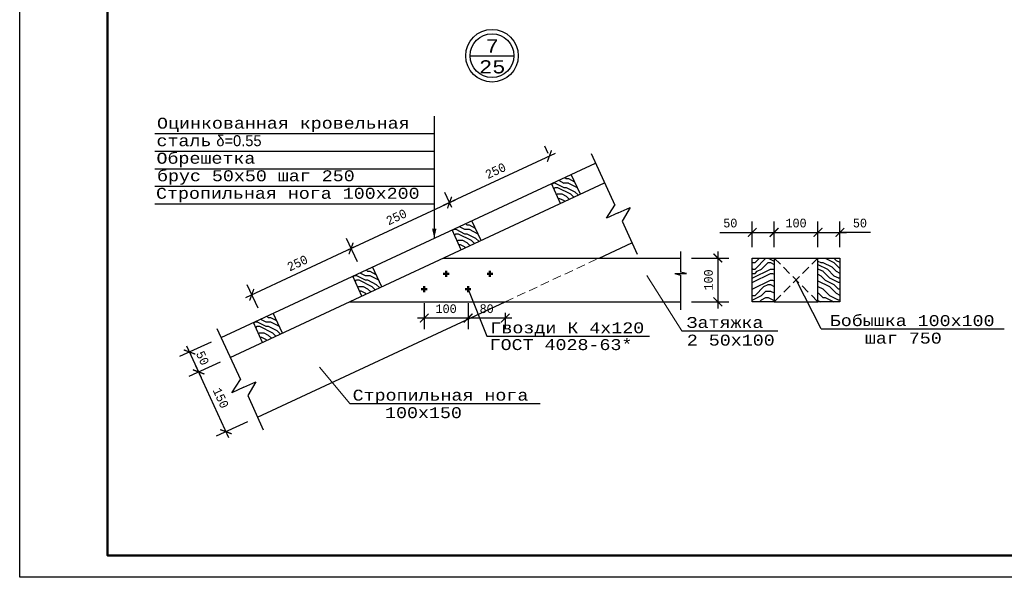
# Model space of a CAD drawing. Header units: millimetres. Extents: x -17 to 2655, y -428 to 194.
# Tile 40 of 47: x 1761 to 1985, y -103 to 25. Entities that reach past the tile are written whole.
import ezdxf
from ezdxf.enums import TextEntityAlignment as Align

# ---------------------------------------------------------------- set-up
doc = ezdxf.new("R2010")
doc.units = ezdxf.units.MM
doc.linetypes.add('ШТРИХОВАЯX2', pattern=[1.5, 1, -0.5])
for name, color, linetype, lineweight in [('затяжка', 7, 'Continuous', 30), ('обрешотка', 7, 'Continuous', 30), ('стропила', 40, 'Continuous', 30)]:
    doc.layers.add(name, color=color, linetype=linetype, lineweight=lineweight)
for name, color, linetype in [('лист а3', 7, 'Continuous'), ('РАЗМЕР', 5, 'Continuous'), ('тонкий', 251, 'Continuous')]:
    doc.layers.add(name, color=color, linetype=linetype)
doc.styles.add('simvol', font='SYMBOL.TTF')
doc.styles.get("Standard").update_dxf_attribs({"font": 'COUR.TTF', "width": 0.8, "height": 2})
doc.styles.add('style1', font='COUR.TTF')
doc.dimstyles.get("Standard").update_dxf_attribs({"dimtxt": 2, "dimasz": 2, "dimexe": 2.5, "dimexo": 2.5, "dimgap": 1, "dimtad": 1, "dimdec": 0, "dimzin": 0, "dimdsep": 46, "dimtxsty": 'Standard', "dimblk": 'ARCHTICK', "dimcen": -3, "dimdle": 1.5, "dimadec": 0, "dimazin": 0, "dimtfac": 0.75, "dimtdec": 0, "dimtofl": 0, "dimtmove": 0, "dimatfit": 3, "dimldrblk": 'ARCHTICK', "dimfxl": 0, "dimtvp": 1.5, "dimtolj": 1, "dimtzin": 0, "dimarcsym": 0})

# ---------------------------------------------------------------- blocks, each defined once
blk = doc.blocks.new('_ArchTick')
at = {"color": 0, "linetype": 'ByBlock', "const_width": 0.15}
blk.add_lwpolyline([(-0.5, -0.5), (0.5, 0.5)], dxfattribs=at)
blk = doc.blocks.new('*D273')
at = {"layer": 'Defpoints', "color": 0}
for p in [(1836.46, -27.48), (1838.95, -32.83), (1816.3, -43.39)]:
    blk.add_point(p, dxfattribs=at)
at = {"layer": 'РАЗМЕР', "color": 0, "lineweight": -2}
for p, q in [((1812.45, -38.67), (1837.82, -26.84)), ((1837.9, -30.56), (1835.4, -25.21)), ((1815.25, -41.13), (1812.75, -35.77))]:
    blk.add_line(p, q, dxfattribs=at)
at = {"layer": 'РАЗМЕР', "color": 0, "lineweight": -2, "xscale": 2, "yscale": 2, "zscale": 2}
for p, rotation in [((1836.46, -27.48), 24.99999999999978), ((1813.81, -38.04), 204.9999999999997)]:
    blk.add_blockref('_ArchTick', p, dxfattribs=dict(at, rotation=rotation))
at = {"layer": 'РАЗМЕР', "color": 0, "insert": (1824.23, -30.83), "char_height": 2, "attachment_point": 5, "rotation": 25}
blk.add_mtext('\\A1;250', dxfattribs=at)
blk = doc.blocks.new('*D274')
at = {"layer": 'Defpoints', "color": 0}
for p in [(1858.93, -17), (1860.52, -20.4), (1838.95, -32.83)]:
    blk.add_point(p, dxfattribs=at)
at = {"layer": 'РАЗМЕР', "color": 0, "lineweight": -2}
for p, q in [((1859.46, -18.13), (1857.88, -14.73)), ((1835.1, -28.11), (1860.29, -16.36)), ((1837.9, -30.56), (1835.4, -25.21))]:
    blk.add_line(p, q, dxfattribs=at)
at = {"layer": 'РАЗМЕР', "color": 0, "lineweight": -2, "xscale": 2, "yscale": 2, "zscale": 2}
for p, rotation in [((1858.93, -17), 25.00000000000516), ((1836.46, -27.48), 205.0000000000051)]:
    blk.add_blockref('_ArchTick', p, dxfattribs=dict(at, rotation=rotation))
at = {"layer": 'РАЗМЕР', "color": 0, "insert": (1846.8, -20.31), "char_height": 2, "attachment_point": 5, "rotation": 25}
blk.add_mtext('\\A1;250', dxfattribs=at)
blk = doc.blocks.new('*D271')
at = {"layer": 'Defpoints', "color": 0}
for p in [(1881.71, -6.38), (1882.52, -8.11), (1860.52, -20.4)]:
    blk.add_point(p, dxfattribs=at)
at = {"layer": 'РАЗМЕР', "color": 0, "lineweight": -2}
for p, q in [((1881.46, -5.84), (1880.65, -4.11)), ((1857.57, -17.63), (1883.07, -5.74)), ((1859.46, -18.13), (1857.88, -14.73))]:
    blk.add_line(p, q, dxfattribs=at)
at = {"layer": 'РАЗМЕР', "color": 0, "lineweight": -2, "xscale": 2, "yscale": 2, "zscale": 2}
for p, rotation in [((1881.71, -6.38), 25.00000000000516), ((1858.93, -17), 205.0000000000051)]:
    blk.add_blockref('_ArchTick', p, dxfattribs=dict(at, rotation=rotation))
at = {"layer": 'РАЗМЕР', "color": 0, "insert": (1869.42, -9.76), "char_height": 2, "attachment_point": 5, "rotation": 25}
blk.add_mtext('\\A1;250', dxfattribs=at)
blk = doc.blocks.new('*D272')
at = {"layer": 'Defpoints', "color": 0}
for p in [(1911.63, -29.66), (1911.63, -39.66), (1920.12, -39.66)]:
    blk.add_point(p, dxfattribs=at)
at = {"layer": 'РАЗМЕР', "color": 0, "lineweight": -2}
for p, q in [((1920.12, -28.16), (1920.12, -41.16)), ((1914.13, -29.66), (1922.62, -29.66)), ((1914.13, -39.66), (1922.62, -39.66))]:
    blk.add_line(p, q, dxfattribs=at)
at = {"layer": 'РАЗМЕР', "color": 0, "lineweight": -2, "xscale": 2, "yscale": 2, "zscale": 2}
for p, rotation in [((1920.12, -29.66), 90), ((1920.12, -39.66), 270)]:
    blk.add_blockref('_ArchTick', p, dxfattribs=dict(at, rotation=rotation))
at = {"layer": 'РАЗМЕР', "color": 0, "insert": (1917.99, -34.66), "char_height": 2, "attachment_point": 5, "rotation": 90}
blk.add_mtext('\\A1;100', dxfattribs=at)
blk = doc.blocks.new('*D275')
at = {"layer": 'Defpoints', "color": 0}
for p in [(1932.97, -23.81), (1927.97, -29.66), (1932.97, -29.66)]:
    blk.add_point(p, dxfattribs=at)
at = {"layer": 'РАЗМЕР', "color": 0, "lineweight": -2}
for p, q in [((1927.97, -27.16), (1927.97, -21.31)), ((1932.97, -27.16), (1932.97, -21.31)), ((1920.58, -23.81), (1927.97, -23.81)), ((1926.47, -23.81), (1934.47, -23.81))]:
    blk.add_line(p, q, dxfattribs=at)
at = {"layer": 'РАЗМЕР', "color": 0, "lineweight": -2, "xscale": 2, "yscale": 2, "zscale": 2, "rotation": 180}
blk.add_blockref('_ArchTick', (1927.97, -23.81), dxfattribs=at)
at = {"layer": 'РАЗМЕР', "color": 0, "lineweight": -2, "xscale": 2, "yscale": 2, "zscale": 2}
blk.add_blockref('_ArchTick', (1932.97, -23.81), dxfattribs=at)
at = {"layer": 'РАЗМЕР', "color": 0, "insert": (1922.97, -21.69), "char_height": 2, "attachment_point": 5}
blk.add_mtext('\\A1;50', dxfattribs=at)
blk = doc.blocks.new('*D276')
at = {"layer": 'Defpoints', "color": 0}
for p in [(1942.97, -23.81), (1932.97, -29.66), (1942.97, -29.66)]:
    blk.add_point(p, dxfattribs=at)
at = {"layer": 'РАЗМЕР', "color": 0, "lineweight": -2}
for p, q in [((1932.97, -27.16), (1932.97, -21.31)), ((1942.97, -27.16), (1942.97, -21.31)), ((1931.47, -23.81), (1944.47, -23.81))]:
    blk.add_line(p, q, dxfattribs=at)
at = {"layer": 'РАЗМЕР', "color": 0, "lineweight": -2, "xscale": 2, "yscale": 2, "zscale": 2, "rotation": 180}
blk.add_blockref('_ArchTick', (1932.97, -23.81), dxfattribs=at)
at = {"layer": 'РАЗМЕР', "color": 0, "lineweight": -2, "xscale": 2, "yscale": 2, "zscale": 2}
blk.add_blockref('_ArchTick', (1942.97, -23.81), dxfattribs=at)
at = {"layer": 'РАЗМЕР', "color": 0, "insert": (1937.97, -21.69), "char_height": 2, "attachment_point": 5}
blk.add_mtext('\\A1;100', dxfattribs=at)
blk = doc.blocks.new('*D277')
at = {"layer": 'Defpoints', "color": 0}
for p in [(1947.97, -23.81), (1942.97, -29.66), (1947.97, -29.66)]:
    blk.add_point(p, dxfattribs=at)
at = {"layer": 'РАЗМЕР', "color": 0, "lineweight": -2}
for p, q in [((1942.97, -27.16), (1942.97, -21.31)), ((1947.97, -27.16), (1947.97, -21.31)), ((1941.47, -23.81), (1949.47, -23.81)), ((1954.93, -23.81), (1947.97, -23.81))]:
    blk.add_line(p, q, dxfattribs=at)
at = {"layer": 'РАЗМЕР', "color": 0, "lineweight": -2, "xscale": 2, "yscale": 2, "zscale": 2, "rotation": 180}
blk.add_blockref('_ArchTick', (1942.97, -23.81), dxfattribs=at)
at = {"layer": 'РАЗМЕР', "color": 0, "lineweight": -2, "xscale": 2, "yscale": 2, "zscale": 2}
blk.add_blockref('_ArchTick', (1947.97, -23.81), dxfattribs=at)
at = {"layer": 'РАЗМЕР', "color": 0, "insert": (1952.54, -21.69), "char_height": 2, "attachment_point": 5}
blk.add_mtext('\\A1;50', dxfattribs=at)
blk = doc.blocks.new('*D278')
at = {"layer": 'Defpoints', "color": 0}
for p in [(1808.91, -52.36), (1801.7, -55.65), (1815.15, -66)]:
    blk.add_point(p, dxfattribs=at)
at = {"layer": 'РАЗМЕР', "color": 0, "lineweight": -2}
for p, q in [((1806.64, -53.4), (1799.42, -56.69)), ((1808.56, -70.66), (1801.07, -54.29)), ((1812.87, -67.04), (1805.66, -70.34))]:
    blk.add_line(p, q, dxfattribs=at)
at = {"layer": 'РАЗМЕР', "color": 0, "lineweight": -2, "xscale": 2, "yscale": 2, "zscale": 2}
for p, rotation in [((1801.7, -55.65), 114.5606841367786), ((1807.93, -69.3), 294.5606841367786)]:
    blk.add_blockref('_ArchTick', p, dxfattribs=dict(at, rotation=rotation))
at = {"layer": 'РАЗМЕР', "color": 0, "insert": (1806.75, -61.59), "char_height": 2, "attachment_point": 5, "rotation": 294.5607}
blk.add_mtext('\\A1;150', dxfattribs=at)
blk = doc.blocks.new('*D279')
at = {"layer": 'Defpoints', "color": 0}
for p in [(1806.82, -47.81), (1799.62, -51.11), (1808.91, -52.36)]:
    blk.add_point(p, dxfattribs=at)
at = {"layer": 'РАЗМЕР', "color": 0, "lineweight": -2}
for p, q in [((1804.55, -48.85), (1797.34, -52.15)), ((1802.32, -57.02), (1798.99, -49.75)), ((1806.64, -53.4), (1799.42, -56.7))]:
    blk.add_line(p, q, dxfattribs=at)
at = {"layer": 'РАЗМЕР', "color": 0, "lineweight": -2, "xscale": 2, "yscale": 2, "zscale": 2}
for p, rotation in [((1799.62, -51.11), 114.586484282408), ((1801.7, -55.66), 294.586484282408)]:
    blk.add_blockref('_ArchTick', p, dxfattribs=dict(at, rotation=rotation))
at = {"layer": 'РАЗМЕР', "color": 0, "insert": (1802.59, -52.5), "char_height": 2, "attachment_point": 5, "rotation": 294.5865}
blk.add_mtext('\\A1;50', dxfattribs=at)
blk = doc.blocks.new('*D280')
at = {"layer": 'Defpoints', "color": 0}
for p in [(1863.15, -37.43), (1871.63, -39.66), (1863.15, -43.36)]:
    blk.add_point(p, dxfattribs=at)
at = {"layer": 'РАЗМЕР', "color": 0, "lineweight": -2}
for p, q in [((1863.15, -39.93), (1863.15, -45.86)), ((1871.63, -42.16), (1871.63, -45.86)), ((1873.13, -43.36), (1861.65, -43.36))]:
    blk.add_line(p, q, dxfattribs=at)
at = {"layer": 'РАЗМЕР', "color": 0, "lineweight": -2, "xscale": 2, "yscale": 2, "zscale": 2, "rotation": 180}
blk.add_blockref('_ArchTick', (1863.15, -43.36), dxfattribs=at)
at = {"layer": 'РАЗМЕР', "color": 0, "lineweight": -2, "xscale": 2, "yscale": 2, "zscale": 2}
blk.add_blockref('_ArchTick', (1871.63, -43.36), dxfattribs=at)
at = {"layer": 'РАЗМЕР', "color": 0, "insert": (1867.39, -41.24), "char_height": 2, "attachment_point": 5}
blk.add_mtext('\\A1;80', dxfattribs=at)
blk = doc.blocks.new('*D281')
at = {"layer": 'Defpoints', "color": 0}
for p in [(1853.15, -37.43), (1863.15, -37.43), (1853.15, -43.36)]:
    blk.add_point(p, dxfattribs=at)
at = {"layer": 'РАЗМЕР', "color": 0, "lineweight": -2}
for p, q in [((1853.15, -39.93), (1853.15, -45.86)), ((1863.15, -39.93), (1863.15, -45.86)), ((1864.65, -43.36), (1851.65, -43.36))]:
    blk.add_line(p, q, dxfattribs=at)
at = {"layer": 'РАЗМЕР', "color": 0, "lineweight": -2, "xscale": 2, "yscale": 2, "zscale": 2, "rotation": 180}
blk.add_blockref('_ArchTick', (1853.15, -43.36), dxfattribs=at)
at = {"layer": 'РАЗМЕР', "color": 0, "lineweight": -2, "xscale": 2, "yscale": 2, "zscale": 2}
blk.add_blockref('_ArchTick', (1863.15, -43.36), dxfattribs=at)
at = {"layer": 'РАЗМЕР', "color": 0, "insert": (1858.15, -41.24), "char_height": 2, "attachment_point": 5}
blk.add_mtext('\\A1;100', dxfattribs=at)

msp = doc.modelspace()

# ---------------------------------------------------------------- hatches: boundary and pattern name
at = {"layer": 'тонкий'}
h = msp.add_hatch(dxfattribs=at)
h.set_pattern_fill('ENDGRAIN', color=256, scale=10, style=0, pattern_type=2)
h.set_pattern_definition([(0, (-1180.477, -1611.046), (10, 10), [0.5, -9.5]), (0, (-1187.477, -1610.046), (10, 10), [1, -9]), (0, (-1180.977, -1609.546), (10, 10), [0.5, -9.5]), (0, (-1186.977, -1608.546), (10, 10), [0.5, -9.5]), (0, (-1180.977, -1608.046), (10, 10), [0.5, -9.5]), (0, (-1186.477, -1607.546), (10, 10), [0.5, -9.5]), (0, (-1180.977, -1607.046), (10, 10), [0.5, -9.5]), (0, (-1186.477, -1606.046), (10, 10), [0.5, -5.5, 0.5, -3.5]), (0, (-1186.477, -1605.046), (10, 10), [1, -5, 0.5, -3.5]), (0, (-1186.977, -1603.546), (10, 10), [0.5, -1.5, 0.5, -4, 0.5, -3]), (0, (-1187.477, -1602.546), (10, 10), [0.5, -2, 1, -6.5]), (0, (-1180.977, -1602.046), (10, 10), [0.5, -9.5]), (0, (-1187.477, -1601.546), (10, 10), [0.5, -2.5, 0.5, -6.5]), (45, (-1188.477, -1611.0465), (1e-15, 10), [1.41421, -12.727926]), (45, (-1179.977, -1611.0465), (1e-15, 10), [2.828427, -11.31371]), (45, (-1179.977, -1606.0465), (1e-15, 10), [0.7071, -13.435036]), (45, (-1188.477, -1605.0465), (1e-15, 10), [2.12132, -12.020816]), (45, (-1179.977, -1605.0465), (1e-15, 10), [3.535534, -10.606602]), (45, (-1179.977, -1603.5465), (1e-15, 10), [2.12132, -12.020816]), (315, (-1181.977, -1602.5465), (10, -2e-15), [0.7071, -13.435036]), (315, (-1185.477, -1610.5465), (10, -2e-15), [1.41421, -12.727926]), (315, (-1184.977, -1606.5465), (10, -2e-15), [1.41421, -12.727926]), (315, (-1181.977, -1608.5465), (10, -2e-15), [1.41421, -12.727926]), (315, (-1182.477, -1604.5465), (10, -2e-15), [1.41421, -12.727926]), (315, (-1181.977, -1603.5465), (10, -2e-15), [2.12132, -12.020816]), (315, (-1184.477, -1609.5465), (10, -2e-15), [2.12132, -12.020816]), (315, (-1182.977, -1609.0465), (10, -2e-15), [2.12132, -12.020816]), (315, (-1184.477, -1605.5465), (10, -2e-15), [2.12132, -12.020816]), (315, (-1183.477, -1605.0465), (10, -2e-15), [2.12132, -12.020816]), (26.56505, (-1187.977, -1609.0465), (10, 4e-09), [1.118034, -21.242646]), (26.56505, (-1180.477, -1609.5465), (10, 4e-09), [4.472136, -17.888544]), (26.56505, (-1180.477, -1608.0465), (10, 4e-09), [4.472136, -17.888544]), (26.56505, (-1180.477, -1607.0465), (10, 4e-09), [4.47214, -6.7, 2.2361, -8.95244]), (26.56505, (-1179.477, -1605.5465), (10, 4e-09), [1.118034, -21.242646]), (26.56505, (-1188.477, -1602.0465), (10, 4e-09), [1.118034, -21.242646]), (26.56505, (-1180.477, -1602.0465), (10, 4e-09), [2.236068, -20.124612]), (333.43495, (-1182.977, -1611.0465), (10, -4e-09), [2.236068, -20.124612]), (333.43495, (-1186.477, -1608.5465), (10, -4e-09), [2.236068, -20.124612]), (333.43495, (-1186.477, -1610.0465), (10, -4e-09), [1.118034, -21.242612]), (333.43495, (-1185.977, -1607.5465), (10, -4e-09), [3.354102, -19.006578]), (333.43495, (-1183.977, -1607.5465), (10, -4e-09), [2.236068, -20.124612]), (333.43495, (-1182.977, -1607.0465), (10, -4e-09), [2.236068, -20.124612]), (333.43495, (-1185.977, -1606.0465), (10, -4e-09), [1.118034, -21.242612]), (333.43495, (-1185.477, -1605.0465), (10, -4e-09), [1.118034, -21.242612]), (333.43495, (-1181.477, -1603.0465), (10, -4e-09), [1.118034, -21.242612]), (333.43495, (-1181.977, -1606.5465), (10, -4e-09), [1.118034, -21.242612]), (333.43495, (-1186.477, -1603.5465), (10, -4e-09), [3.354102, -19.006578]), (333.43495, (-1186.977, -1602.5465), (10, -4e-09), [2.236068, -20.124612]), (333.43495, (-1181.477, -1605.5465), (10, -4e-09), [1.118, -10.062, 1.118, -10.06268]), (333.43495, (-1184.477, -1603.5465), (10, -4e-09), [2.236068, -20.124612]), (333.43495, (-1183.977, -1602.5465), (10, -4e-09), [2.236068, -20.124612]), (333.43495, (-1186.977, -1601.5465), (10, -4e-09), [2.236068, -20.124612]), (333.43495, (-1183.977, -1601.5465), (10, -4e-09), [2.236068, -20.124612])])
h.paths.add_polyline_path([(1886.6772, -10.5764), (1882.1457, -12.6895), (1884.2588, -17.221), (1888.7903, -15.1079)])
h = msp.add_hatch(dxfattribs=at)
h.set_pattern_fill('ENDGRAIN', color=256, scale=10, style=0, pattern_type=2)
h.set_pattern_definition([(0, (-1203.135, -1621.612), (10, 10), [0.5, -9.5]), (0, (-1210.135, -1620.612), (10, 10), [1, -9]), (0, (-1203.635, -1620.112), (10, 10), [0.5, -9.5]), (0, (-1209.635, -1619.112), (10, 10), [0.5, -9.5]), (0, (-1203.635, -1618.612), (10, 10), [0.5, -9.5]), (0, (-1209.135, -1618.112), (10, 10), [0.5, -9.5]), (0, (-1203.635, -1617.612), (10, 10), [0.5, -9.5]), (0, (-1209.135, -1616.612), (10, 10), [0.5, -5.5, 0.5, -3.5]), (0, (-1209.135, -1615.612), (10, 10), [1, -5, 0.5, -3.5]), (0, (-1209.635, -1614.112), (10, 10), [0.5, -1.5, 0.5, -4, 0.5, -3]), (0, (-1210.135, -1613.112), (10, 10), [0.5, -2, 1, -6.5]), (0, (-1203.635, -1612.612), (10, 10), [0.5, -9.5]), (0, (-1210.135, -1612.112), (10, 10), [0.5, -2.5, 0.5, -6.5]), (45, (-1211.1346, -1621.612), (1e-15, 10), [1.41421, -12.727926]), (45, (-1202.6346, -1621.612), (1e-15, 10), [2.828427, -11.31371]), (45, (-1202.6346, -1616.612), (1e-15, 10), [0.7071, -13.435036]), (45, (-1211.1346, -1615.612), (1e-15, 10), [2.12132, -12.020816]), (45, (-1202.6346, -1615.612), (1e-15, 10), [3.535534, -10.606602]), (45, (-1202.6346, -1614.112), (1e-15, 10), [2.12132, -12.020816]), (315, (-1204.6346, -1613.112), (10, -2e-15), [0.7071, -13.435036]), (315, (-1208.1346, -1621.112), (10, -2e-15), [1.41421, -12.727926]), (315, (-1207.6346, -1617.112), (10, -2e-15), [1.41421, -12.727926]), (315, (-1204.6346, -1619.112), (10, -2e-15), [1.41421, -12.727926]), (315, (-1205.1346, -1615.112), (10, -2e-15), [1.41421, -12.727926]), (315, (-1204.6346, -1614.112), (10, -2e-15), [2.12132, -12.020816]), (315, (-1207.1346, -1620.112), (10, -2e-15), [2.12132, -12.020816]), (315, (-1205.6346, -1619.612), (10, -2e-15), [2.12132, -12.020816]), (315, (-1207.1346, -1616.112), (10, -2e-15), [2.12132, -12.020816]), (315, (-1206.1346, -1615.612), (10, -2e-15), [2.12132, -12.020816]), (26.56505, (-1210.6346, -1619.612), (10, 4e-09), [1.118034, -21.242646]), (26.56505, (-1203.1346, -1620.112), (10, 4e-09), [4.472136, -17.888544]), (26.56505, (-1203.1346, -1618.612), (10, 4e-09), [4.472136, -17.888544]), (26.56505, (-1203.1346, -1617.612), (10, 4e-09), [4.47214, -6.7, 2.2361, -8.95244]), (26.56505, (-1202.1346, -1616.112), (10, 4e-09), [1.118034, -21.242646]), (26.56505, (-1211.1346, -1612.612), (10, 4e-09), [1.118034, -21.242646]), (26.56505, (-1203.1346, -1612.612), (10, 4e-09), [2.236068, -20.124612]), (333.43495, (-1205.6346, -1621.612), (10, -4e-09), [2.236068, -20.124612]), (333.43495, (-1209.1346, -1619.112), (10, -4e-09), [2.236068, -20.124612]), (333.43495, (-1209.1346, -1620.612), (10, -4e-09), [1.118034, -21.242612]), (333.43495, (-1208.6346, -1618.112), (10, -4e-09), [3.354102, -19.006578]), (333.43495, (-1206.6346, -1618.112), (10, -4e-09), [2.236068, -20.124612]), (333.43495, (-1205.6346, -1617.612), (10, -4e-09), [2.236068, -20.124612]), (333.43495, (-1208.6346, -1616.612), (10, -4e-09), [1.118034, -21.242612]), (333.43495, (-1208.1346, -1615.612), (10, -4e-09), [1.118034, -21.242612]), (333.43495, (-1204.1346, -1613.612), (10, -4e-09), [1.118034, -21.242612]), (333.43495, (-1204.6346, -1617.112), (10, -4e-09), [1.118034, -21.242612]), (333.43495, (-1209.1346, -1614.112), (10, -4e-09), [3.354102, -19.006578]), (333.43495, (-1209.6346, -1613.112), (10, -4e-09), [2.236068, -20.124612]), (333.43495, (-1204.1346, -1616.112), (10, -4e-09), [1.118, -10.062, 1.118, -10.06268]), (333.43495, (-1207.1346, -1614.112), (10, -4e-09), [2.236068, -20.124612]), (333.43495, (-1206.6346, -1613.112), (10, -4e-09), [2.236068, -20.124612]), (333.43495, (-1209.6346, -1612.112), (10, -4e-09), [2.236068, -20.124612]), (333.43495, (-1206.6346, -1612.112), (10, -4e-09), [2.236068, -20.124612])])
h.paths.add_polyline_path([(1864.0195, -21.1419), (1859.488, -23.255), (1861.6011, -27.7865), (1866.1326, -25.6734)])
h = msp.add_hatch(dxfattribs=at)
h.set_pattern_fill('ENDGRAIN', color=256, scale=10, style=0, pattern_type=2)
h.set_pattern_definition([(0, (-1341.898, -1638.199), (10, 10), [0.5, -9.5]), (0, (-1348.898, -1637.199), (10, 10), [1, -9]), (0, (-1342.398, -1636.699), (10, 10), [0.5, -9.5]), (0, (-1348.398, -1635.699), (10, 10), [0.5, -9.5]), (0, (-1342.398, -1635.199), (10, 10), [0.5, -9.5]), (0, (-1347.898, -1634.699), (10, 10), [0.5, -9.5]), (0, (-1342.398, -1634.199), (10, 10), [0.5, -9.5]), (0, (-1347.898, -1633.199), (10, 10), [0.5, -5.5, 0.5, -3.5]), (0, (-1347.898, -1632.199), (10, 10), [1, -5, 0.5, -3.5]), (0, (-1348.398, -1630.699), (10, 10), [0.5, -1.5, 0.5, -4, 0.5, -3]), (0, (-1348.898, -1629.699), (10, 10), [0.5, -2, 1, -6.5]), (0, (-1342.398, -1629.199), (10, 10), [0.5, -9.5]), (0, (-1348.898, -1628.699), (10, 10), [0.5, -2.5, 0.5, -6.5]), (45, (-1349.8985, -1638.199), (1e-15, 10), [1.41421, -12.727926]), (45, (-1341.3985, -1638.199), (1e-15, 10), [2.828427, -11.313709]), (45, (-1341.3985, -1633.199), (1e-15, 10), [0.7071, -13.435036]), (45, (-1349.8985, -1632.199), (1e-15, 10), [2.12132, -12.020816]), (45, (-1341.3985, -1632.199), (1e-15, 10), [3.535534, -10.606602]), (45, (-1341.3985, -1630.699), (1e-15, 10), [2.12132, -12.020816]), (315, (-1343.3985, -1629.699), (10, -2e-15), [0.7071, -13.435036]), (315, (-1346.8985, -1637.699), (10, -2e-15), [1.41421, -12.727926]), (315, (-1346.3985, -1633.699), (10, -2e-15), [1.41421, -12.727926]), (315, (-1343.3985, -1635.699), (10, -2e-15), [1.41421, -12.727926]), (315, (-1343.8985, -1631.699), (10, -2e-15), [1.41421, -12.727926]), (315, (-1343.3985, -1630.699), (10, -2e-15), [2.12132, -12.020816]), (315, (-1345.8985, -1636.699), (10, -2e-15), [2.12132, -12.020816]), (315, (-1344.3985, -1636.199), (10, -2e-15), [2.12132, -12.020816]), (315, (-1345.8985, -1632.699), (10, -2e-15), [2.12132, -12.020816]), (315, (-1344.8985, -1632.199), (10, -2e-15), [2.12132, -12.020816]), (26.56505, (-1349.3985, -1636.199), (10, 4e-09), [1.118034, -21.242646]), (26.56505, (-1341.8985, -1636.699), (10, 4e-09), [4.472136, -17.888544]), (26.56505, (-1341.8985, -1635.199), (10, 4e-09), [4.472136, -17.888544]), (26.56505, (-1341.8985, -1634.199), (10, 4e-09), [4.47214, -6.7, 2.2361, -8.95244]), (26.56505, (-1340.8985, -1632.699), (10, 4e-09), [1.118034, -21.242646]), (26.56505, (-1349.8985, -1629.199), (10, 4e-09), [1.118034, -21.242646]), (26.56505, (-1341.8985, -1629.199), (10, 4e-09), [2.236068, -20.124612]), (333.43495, (-1344.3985, -1638.199), (10, -4e-09), [2.236068, -20.124612]), (333.43495, (-1347.8985, -1635.699), (10, -4e-09), [2.236068, -20.124612]), (333.43495, (-1347.8985, -1637.199), (10, -4e-09), [1.118034, -21.242612]), (333.43495, (-1347.3985, -1634.699), (10, -4e-09), [3.354102, -19.006578]), (333.43495, (-1345.3985, -1634.699), (10, -4e-09), [2.236068, -20.124612]), (333.43495, (-1344.3985, -1634.199), (10, -4e-09), [2.236068, -20.124612]), (333.43495, (-1347.3985, -1633.199), (10, -4e-09), [1.118034, -21.242612]), (333.43495, (-1346.8985, -1632.199), (10, -4e-09), [1.118034, -21.242612]), (333.43495, (-1342.8985, -1630.199), (10, -4e-09), [1.118034, -21.242612]), (333.43495, (-1343.3985, -1633.699), (10, -4e-09), [1.118034, -21.242612]), (333.43495, (-1347.8985, -1630.699), (10, -4e-09), [3.354102, -19.006578]), (333.43495, (-1348.3985, -1629.699), (10, -4e-09), [2.236068, -20.124612]), (333.43495, (-1342.8985, -1632.699), (10, -4e-09), [1.118, -10.062, 1.118, -10.06268]), (333.43495, (-1345.8985, -1630.699), (10, -4e-09), [2.236068, -20.124612]), (333.43495, (-1345.3985, -1629.699), (10, -4e-09), [2.236068, -20.124612]), (333.43495, (-1348.3985, -1628.699), (10, -4e-09), [2.236068, -20.124612]), (333.43495, (-1345.3985, -1628.699), (10, -4e-09), [2.236068, -20.124612])])
h.paths.add_polyline_path([(1932.9714, -29.6615), (1927.9714, -29.6615), (1927.9714, -39.6615), (1932.9714, -39.6615)])
h.paths.add_polyline_path([(1942.9714, -29.6615), (1942.9714, -39.6615), (1947.9714, -39.6615), (1947.9714, -29.6615)])
h = msp.add_hatch(dxfattribs=at)
h.set_pattern_fill('ENDGRAIN', color=256, scale=10, style=0, pattern_type=2)
h.set_pattern_definition([(0, (-1225.792, -1632.177), (10, 10), [0.5, -9.5]), (0, (-1232.792, -1631.177), (10, 10), [1, -9]), (0, (-1226.292, -1630.677), (10, 10), [0.5, -9.5]), (0, (-1232.292, -1629.677), (10, 10), [0.5, -9.5]), (0, (-1226.292, -1629.177), (10, 10), [0.5, -9.5]), (0, (-1231.792, -1628.677), (10, 10), [0.5, -9.5]), (0, (-1226.292, -1628.177), (10, 10), [0.5, -9.5]), (0, (-1231.792, -1627.177), (10, 10), [0.5, -5.5, 0.5, -3.5]), (0, (-1231.792, -1626.177), (10, 10), [1, -5, 0.5, -3.5]), (0, (-1232.292, -1624.677), (10, 10), [0.5, -1.5, 0.5, -4, 0.5, -3]), (0, (-1232.792, -1623.677), (10, 10), [0.5, -2, 1, -6.5]), (0, (-1226.292, -1623.177), (10, 10), [0.5, -9.5]), (0, (-1232.792, -1622.677), (10, 10), [0.5, -2.5, 0.5, -6.5]), (45, (-1233.792, -1632.1774), (1e-15, 10), [1.41421, -12.727926]), (45, (-1225.292, -1632.1774), (1e-15, 10), [2.828427, -11.31371]), (45, (-1225.292, -1627.1774), (1e-15, 10), [0.7071, -13.435036]), (45, (-1233.792, -1626.1774), (1e-15, 10), [2.12132, -12.020816]), (45, (-1225.292, -1626.1774), (1e-15, 10), [3.535534, -10.606602]), (45, (-1225.292, -1624.6774), (1e-15, 10), [2.12132, -12.020816]), (315, (-1227.292, -1623.6774), (10, -2e-15), [0.7071, -13.435036]), (315, (-1230.792, -1631.6774), (10, -2e-15), [1.41421, -12.727926]), (315, (-1230.292, -1627.6774), (10, -2e-15), [1.41421, -12.727926]), (315, (-1227.292, -1629.6774), (10, -2e-15), [1.41421, -12.727926]), (315, (-1227.792, -1625.6774), (10, -2e-15), [1.41421, -12.727926]), (315, (-1227.292, -1624.6774), (10, -2e-15), [2.12132, -12.020816]), (315, (-1229.792, -1630.6774), (10, -2e-15), [2.12132, -12.020816]), (315, (-1228.292, -1630.1774), (10, -2e-15), [2.12132, -12.020816]), (315, (-1229.792, -1626.6774), (10, -2e-15), [2.12132, -12.020816]), (315, (-1228.792, -1626.1774), (10, -2e-15), [2.12132, -12.020816]), (26.56505, (-1233.2922, -1630.1774), (10, 4e-09), [1.118034, -21.242646]), (26.56505, (-1225.7922, -1630.6774), (10, 4e-09), [4.472136, -17.888544]), (26.56505, (-1225.7922, -1629.1774), (10, 4e-09), [4.472136, -17.888544]), (26.56505, (-1225.7922, -1628.1774), (10, 4e-09), [4.47214, -6.7, 2.2361, -8.95244]), (26.56505, (-1224.7922, -1626.6774), (10, 4e-09), [1.118034, -21.242646]), (26.56505, (-1233.7922, -1623.1774), (10, 4e-09), [1.118034, -21.242646]), (26.56505, (-1225.7922, -1623.1774), (10, 4e-09), [2.236068, -20.124612]), (333.43495, (-1228.2922, -1632.1774), (10, -4e-09), [2.236068, -20.124612]), (333.43495, (-1231.7922, -1629.6774), (10, -4e-09), [2.236068, -20.124612]), (333.43495, (-1231.7922, -1631.1774), (10, -4e-09), [1.118034, -21.242612]), (333.43495, (-1231.2922, -1628.6774), (10, -4e-09), [3.354102, -19.006578]), (333.43495, (-1229.2922, -1628.6774), (10, -4e-09), [2.236068, -20.124612]), (333.43495, (-1228.2922, -1628.1774), (10, -4e-09), [2.236068, -20.124612]), (333.43495, (-1231.2922, -1627.1774), (10, -4e-09), [1.118034, -21.242612]), (333.43495, (-1230.7922, -1626.1774), (10, -4e-09), [1.118034, -21.242612]), (333.43495, (-1226.7922, -1624.1774), (10, -4e-09), [1.118034, -21.242612]), (333.43495, (-1227.2922, -1627.6774), (10, -4e-09), [1.118034, -21.242612]), (333.43495, (-1231.7922, -1624.6774), (10, -4e-09), [3.354102, -19.006578]), (333.43495, (-1232.2922, -1623.6774), (10, -4e-09), [2.236068, -20.124612]), (333.43495, (-1226.7922, -1626.6774), (10, -4e-09), [1.118, -10.062, 1.118, -10.06268]), (333.43495, (-1229.7922, -1624.6774), (10, -4e-09), [2.236068, -20.124612]), (333.43495, (-1229.2922, -1623.6774), (10, -4e-09), [2.236068, -20.124612]), (333.43495, (-1232.2922, -1622.6774), (10, -4e-09), [2.236068, -20.124612]), (333.43495, (-1229.2922, -1622.6774), (10, -4e-09), [2.236068, -20.124612])])
h.paths.add_polyline_path([(1841.3618, -31.7073), (1836.8303, -33.8204), (1838.9434, -38.352), (1843.4749, -36.2389)])
h = msp.add_hatch(dxfattribs=at)
h.set_pattern_fill('ENDGRAIN', color=256, scale=10, style=0, pattern_type=2)
h.set_pattern_definition([(0, (-1248.45, -1642.743), (10, 10), [0.5, -9.5]), (0, (-1255.45, -1641.743), (10, 10), [1, -9]), (0, (-1248.95, -1641.243), (10, 10), [0.5, -9.5]), (0, (-1254.95, -1640.243), (10, 10), [0.5, -9.5]), (0, (-1248.95, -1639.743), (10, 10), [0.5, -9.5]), (0, (-1254.45, -1639.243), (10, 10), [0.5, -9.5]), (0, (-1248.95, -1638.743), (10, 10), [0.5, -9.5]), (0, (-1254.45, -1637.743), (10, 10), [0.5, -5.5, 0.5, -3.5]), (0, (-1254.45, -1636.743), (10, 10), [1, -5, 0.5, -3.5]), (0, (-1254.95, -1635.243), (10, 10), [0.5, -1.5, 0.5, -4, 0.5, -3]), (0, (-1255.45, -1634.243), (10, 10), [0.5, -2, 1, -6.5]), (0, (-1248.95, -1633.743), (10, 10), [0.5, -9.5]), (0, (-1255.45, -1633.243), (10, 10), [0.5, -2.5, 0.5, -6.5]), (45, (-1256.45, -1642.743), (1e-15, 10), [1.41421, -12.727926]), (45, (-1247.95, -1642.743), (1e-15, 10), [2.828427, -11.31371]), (45, (-1247.95, -1637.743), (1e-15, 10), [0.7071, -13.435036]), (45, (-1256.45, -1636.743), (1e-15, 10), [2.12132, -12.020816]), (45, (-1247.95, -1636.743), (1e-15, 10), [3.535534, -10.606602]), (45, (-1247.95, -1635.243), (1e-15, 10), [2.12132, -12.020816]), (315, (-1249.95, -1634.243), (10, -2e-15), [0.7071, -13.435036]), (315, (-1253.45, -1642.243), (10, -2e-15), [1.41421, -12.727926]), (315, (-1252.95, -1638.243), (10, -2e-15), [1.41421, -12.727926]), (315, (-1249.95, -1640.243), (10, -2e-15), [1.41421, -12.727926]), (315, (-1250.45, -1636.243), (10, -2e-15), [1.41421, -12.727926]), (315, (-1249.95, -1635.243), (10, -2e-15), [2.12132, -12.020816]), (315, (-1252.45, -1641.243), (10, -2e-15), [2.12132, -12.020816]), (315, (-1250.95, -1640.743), (10, -2e-15), [2.12132, -12.020816]), (315, (-1252.45, -1637.243), (10, -2e-15), [2.12132, -12.020816]), (315, (-1251.45, -1636.743), (10, -2e-15), [2.12132, -12.020816]), (26.56505, (-1255.95, -1640.743), (10, 4e-09), [1.118034, -21.242646]), (26.56505, (-1248.45, -1641.243), (10, 4e-09), [4.472136, -17.888544]), (26.56505, (-1248.45, -1639.743), (10, 4e-09), [4.472136, -17.888544]), (26.56505, (-1248.45, -1638.743), (10, 4e-09), [4.47214, -6.7, 2.2361, -8.95244]), (26.56505, (-1247.45, -1637.243), (10, 4e-09), [1.118034, -21.242646]), (26.56505, (-1256.45, -1633.743), (10, 4e-09), [1.118034, -21.242646]), (26.56505, (-1248.45, -1633.743), (10, 4e-09), [2.236068, -20.124612]), (333.43495, (-1250.95, -1642.743), (10, -4e-09), [2.236068, -20.124612]), (333.43495, (-1254.45, -1640.243), (10, -4e-09), [2.236068, -20.124612]), (333.43495, (-1254.45, -1641.743), (10, -4e-09), [1.118034, -21.242612]), (333.43495, (-1253.95, -1639.243), (10, -4e-09), [3.354102, -19.006578]), (333.43495, (-1251.95, -1639.243), (10, -4e-09), [2.236068, -20.124612]), (333.43495, (-1250.95, -1638.743), (10, -4e-09), [2.236068, -20.124612]), (333.43495, (-1253.95, -1637.743), (10, -4e-09), [1.118034, -21.242612]), (333.43495, (-1253.45, -1636.743), (10, -4e-09), [1.118034, -21.242612]), (333.43495, (-1249.45, -1634.743), (10, -4e-09), [1.118034, -21.242612]), (333.43495, (-1249.95, -1638.243), (10, -4e-09), [1.118034, -21.242612]), (333.43495, (-1254.45, -1635.243), (10, -4e-09), [3.354102, -19.006578]), (333.43495, (-1254.95, -1634.243), (10, -4e-09), [2.236068, -20.124612]), (333.43495, (-1249.45, -1637.243), (10, -4e-09), [1.118, -10.062, 1.118, -10.06268]), (333.43495, (-1252.45, -1635.243), (10, -4e-09), [2.236068, -20.124612]), (333.43495, (-1251.95, -1634.243), (10, -4e-09), [2.236068, -20.124612]), (333.43495, (-1254.95, -1633.243), (10, -4e-09), [2.236068, -20.124612]), (333.43495, (-1251.95, -1633.243), (10, -4e-09), [2.236068, -20.124612])])
h.paths.add_polyline_path([(1818.7041, -42.2728), (1814.1726, -44.3859), (1816.2857, -48.9174), (1820.8172, -46.8043)])

# ---------------------------------------------------------------- linework, layer by layer
for p, q in [((1855.4416, 2.7239), (1855.4416, -25.1418)), ((1791.6815, -1.2761), (1855.4416, -1.2761)), ((1791.6815, -5.2761), (1855.4416, -5.2761)), ((1891.2095, -5.7966), (1896.616, -17.5708)), ((1791.6815, -9.2761), (1855.4416, -9.2761)), ((1791.6815, -13.2761), (1855.4416, -13.2761)), ((1791.6815, -17.2761), (1855.4416, -17.2761)), ((1894.6958, -20.5914), (1896.616, -17.5708)), ((1897.4257, -19.3473), (1894.6958, -20.5914)), ((1897.4257, -19.3473), (1900.1555, -18.1032)), ((1900.1555, -18.1032), (1898.2827, -21.2279)), ((1898.2827, -21.2279), (1901.7102, -28.7489)), ((1911.6285, -28.1872), (1911.6285, -32.8666)), ((1910.2952, -33.2299), (1912.9618, -33.2299)), ((1910.2952, -33.2299), (1911.6285, -33.5933)), ((1912.9618, -33.2299), (1911.6285, -32.8666)), ((1911.6285, -33.5933), (1911.6285, -41.4868)), ((1863.0897, -36.6129), (1867.4457, -47.5073)), ((1805.8805, -45.7569), (1811.2225, -57.3904)), ((1911.9441, -46.2855), (1933.7954, -46.2855)), ((1943.7319, -45.8562), (1985.4587, -45.8562)), ((1867.4457, -47.5073), (1904.5732, -47.5073)), ((1809.3022, -60.4111), (1811.2225, -57.3904)), ((1812.0321, -59.167), (1814.762, -57.9229)), ((1814.762, -57.9229), (1812.8892, -61.0475)), ((1812.0321, -59.167), (1809.3022, -60.4111)), ((1812.8892, -61.0475), (1816.4376, -68.8337)), ((1836.1724, -62.8698), (1879.6064, -62.8698))]:
    msp.add_line(p, q)
at = {"linetype": 'ШТРИХОВАЯX2', "lineweight": 0, "ltscale": 2}
for p, q in [((1871.628, -39.6615), (1893.0731, -29.6615)), ((1932.9714, -29.6615), (1942.9714, -39.6615)), ((1942.9714, -29.6615), (1932.9714, -39.6615))]:
    msp.add_line(p, q, dxfattribs=at)
at = {"lineweight": 50}
for p, q in [((1857.4847, -33.2637), (1858.818, -33.2637)), ((1858.1514, -33.9304), (1858.1514, -32.597)), ((1867.4847, -33.2637), (1868.818, -33.2637)), ((1868.1514, -33.9304), (1868.1514, -32.597)), ((1852.4847, -36.7671), (1853.818, -36.7671)), ((1853.1514, -37.4338), (1853.1514, -36.1004)), ((1862.4847, -36.7671), (1863.818, -36.7671)), ((1863.1514, -37.4338), (1863.1514, -36.1004))]:
    msp.add_line(p, q, dxfattribs=at)
at = {"lineweight": 0}
for p, q in [((1911.9441, -46.2855), (1903.8983, -33.6245)), ((1836.1724, -62.8698), (1829.2691, -54.5482))]:
    msp.add_line(p, q, dxfattribs=at)
msp.add_circle((1868.6137, 16.5018), 6)
at = {"lineweight": 30}
msp.add_circle((1868.6137, 16.5018), 5, dxfattribs=at)
at = {"layer": 'затяжка'}
for p, q in [((1857.58, -29.6615), (1911.6285, -29.6615)), ((1836.135, -39.6615), (1911.6285, -39.6615))]:
    msp.add_line(p, q, dxfattribs=at)
for points in [[(1927.9714, -29.6615), (1932.9714, -29.6615), (1932.9714, -39.6615), (1927.9714, -39.6615), (1927.9714, -29.6615)], [(1942.9714, -29.6615), (1947.9714, -29.6615), (1947.9714, -39.6615), (1942.9714, -39.6615), (1942.9714, -29.6615)]]:
    msp.add_lwpolyline(points, dxfattribs=at)
at = {"layer": 'лист а3', "color": 7}
msp.add_lwpolyline([(1760.8741, -102.5277), (1760.8741, 194.4723), (2180.8741, 194.4723), (2180.8741, -102.5277), (1760.8741, -102.5277)], dxfattribs=at)
at = {"layer": 'лист а3', "color": 7, "lineweight": 50}
msp.add_lwpolyline([(1780.8741, 189.4723), (2175.8741, 189.4723), (2175.8741, -97.5277), (1780.8741, -97.5277), (1780.8741, 189.4723)], dxfattribs=at)
at = {"layer": 'лист а3'}
msp.add_lwpolyline([(1855.4416, -25.1418, 0, 1, 0), (1855.4416, -22.9716, 1, 1, 0)], format="xyseb", dxfattribs=at)
at = {"layer": 'обрешотка'}
for p, q in [((1806.8244, -47.8124), (1892.2179, -7.9927)), ((1888.7903, -15.1079), (1886.6772, -10.5764)), ((1884.2588, -17.221), (1882.1457, -12.6895)), ((1866.1326, -25.6734), (1864.0195, -21.1419)), ((1861.6011, -27.7865), (1859.488, -23.255)), ((1843.4749, -36.2389), (1841.3618, -31.7073)), ((1838.9434, -38.352), (1836.8303, -33.8204)), ((1820.8172, -46.8043), (1818.7041, -42.2728)), ((1816.2857, -48.9174), (1814.1726, -44.3859))]:
    msp.add_line(p, q, dxfattribs=at)
at = {"layer": 'стропила'}
for p, q in [((1808.9109, -52.3563), (1894.3045, -12.5367)), ((1893.0731, -29.6615), (1900.5395, -26.1799)), ((1815.146, -65.9996), (1871.628, -39.6615))]:
    msp.add_line(p, q, dxfattribs=at)
at = {"layer": 'тонкий'}
for p, q in [((1863.6137, 16.5018), (1873.6137, 16.5018)), ((1932.9714, -29.6615), (1942.9714, -29.6615)), ((1943.7319, -45.8562), (1937.9714, -34.6615)), ((1932.9714, -39.6615), (1942.9714, -39.6615))]:
    msp.add_line(p, q, dxfattribs=at)

# ---------------------------------------------------------------- texts
at = {"style": 'style1'}
msp.add_text('7', height=3, dxfattribs=at).set_placement((1868.6585, 18.7415), align=Align.MIDDLE_CENTER)
at = {"color": 0, "style": 'style1'}
msp.add_text('25', height=3, dxfattribs=at).set_placement((1868.6585, 13.9719), align=Align.MIDDLE_CENTER)
for s, style, p in [('Оцинкованная кровельная', 'style1', (1792.1958, -0.1345)), ('сталь', 'style1', (1792.0839, -4.1393)), ('d=0.55', 'simvol', (1805.7289, -4.1393)), ('Обрешетка', 'style1', (1792.0839, -8.1393)), ('брус 50x50 шаг 250', 'style1', (1792.1958, -12.1393)), ('Стропильная нога 100x200', 'style1', (1791.9719, -16.1393)), ('Бобышка 100х100', 'style1', (1945.6664, -45.1913)), ('Гвозди К 4x120', 'style1', (1868.257, -46.8424)), ('Затяжка', 'style1', (1912.9859, -45.6206)), ('2 50x100', 'style1', (1913.0518, -49.6488)), ('шаг 750', 'style1', (1953.6698, -49.1913)), ('ГОСТ 4028-63*', 'style1', (1868.0677, -50.6634)), ('Стропильная нога', 'style1', (1836.8169, -62.2049)), ('100x150', 'style1', (1844.2126, -66.2049))]:
    msp.add_text(s, height=2.5, dxfattribs=dict(style=style)).set_placement(p)

# ---------------------------------------------------------------- dimensions: what is measured, and where the dimension line sits
at = {"layer": 'РАЗМЕР'}
for base, p1, p2, picture, middle in [((1881.7094, -6.3759), (1860.5195, -20.3992), (1882.5159, -8.1054), '*D271', (1869.4235, -9.7614)), ((1858.9329, -16.9967), (1838.955, -32.8297), (1860.5195, -20.3992), '*D274', (1846.7982, -20.3117))]:
    dim = msp.add_linear_dim(base=base, p1=p1, p2=p2, angle=205, text='250', dimstyle='Standard', dxfattribs=at)
    dim.commit()
    dim.dimension.update_dxf_attribs({"geometry": picture, "text_midpoint": middle})
for base, p1, p2, picture, middle in [((1932.9714, -23.8144), (1927.9714, -29.6615), (1932.9714, -29.6615), '*D275', (1922.9714, -23.8144)), ((1947.9714, -23.8144), (1942.9714, -29.6615), (1947.9714, -29.6615), '*D277', (1952.5415, -24.2777))]:
    dim = msp.add_linear_dim(base=base, p1=p1, p2=p2, text='50', dimstyle='Standard', override={"dimtmove": 1}, dxfattribs=at)
    dim.commit()
    dim.dimension.update_dxf_attribs({"geometry": picture, "text_midpoint": middle, "dimtype": 160})
for base, p1, p2, picture, middle in [((1942.9714, -23.8144), (1932.9714, -29.6615), (1942.9714, -29.6615), '*D276', (1937.9714, -21.6904)), ((1853.1514, -43.3627), (1863.1514, -37.4338), (1853.1514, -37.4338), '*D281', (1858.1514, -41.2387))]:
    dim = msp.add_linear_dim(base=base, p1=p1, p2=p2, text='100', dimstyle='Standard', override={"dimtmove": 1}, dxfattribs=at)
    dim.commit()
    dim.dimension.update_dxf_attribs({"geometry": picture, "text_midpoint": middle})
for p1, p2, distance, text, picture, middle in [((1816.3021, -43.3929), (1838.955, -32.8297), 5.9065, '250', '*D273', (1824.2348, -30.8332)), ((1815.146, -65.9996), (1808.9109, -52.3563), 7.932, '150', '*D278', (1806.7459, -61.5921))]:
    dim = msp.add_aligned_dim(p1=p1, p2=p2, distance=distance, text=text, dimstyle='Standard', dxfattribs=at)
    dim.commit()
    dim.dimension.update_dxf_attribs({"geometry": picture, "text_midpoint": middle})
dim = msp.add_linear_dim(base=(1920.1188, -39.6615), p1=(1911.6285, -29.6615), p2=(1911.6285, -39.6615), angle=90, text='100', dimstyle='Standard', override={"dimtmove": 1}, dxfattribs=at)
dim.commit()
dim.dimension.update_dxf_attribs({"geometry": '*D272', "text_midpoint": (1920.1188, -34.6615), "dimtype": 160})
dim = msp.add_linear_dim(base=(1863.1514, -43.3627), p1=(1871.628, -39.6615), p2=(1863.1514, -37.4338), text='80', dimstyle='Standard', dxfattribs=at)
dim.commit()
dim.dimension.update_dxf_attribs({"geometry": '*D280', "text_midpoint": (1867.3897, -41.2387)})
dim = msp.add_linear_dim(base=(1799.6177, -51.1098), p1=(1808.9109, -52.3563), p2=(1806.8244, -47.8124), angle=294.586484, text='50', dimstyle='Standard', override={"dimtmove": 1}, dxfattribs=at)
dim.commit()
dim.dimension.update_dxf_attribs({"geometry": '*D279', "text_midpoint": (1802.5893, -52.4995)})

doc.saveas('drawing.dxf')
